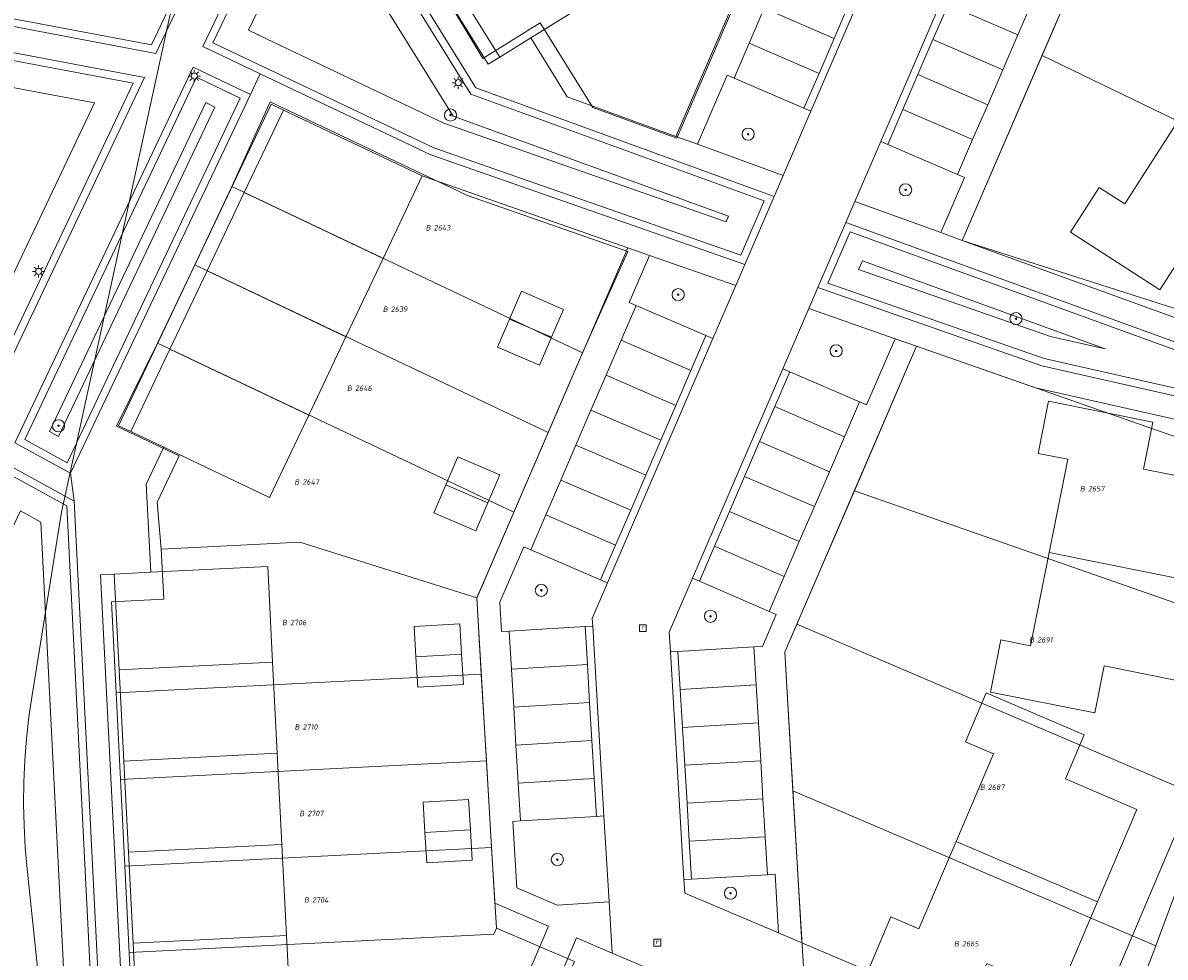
# Model space of a CAD drawing. Header units: metres. Extents: x 207466 to 209466, y 475780 to 477780.
# Tile 137 of 189: x 208452 to 208527, y 476848 to 476909. Entities that reach past the tile are written whole.
import ezdxf
from ezdxf.enums import TextEntityAlignment as Align

# ---------------------------------------------------------------- set-up
doc = ezdxf.new("R2010")
doc.units = ezdxf.units.M
doc.layers.get('0').update_dxf_attribs({"color": 253, "linetype": 'CONTINUOUS'})
for name, color, linetype, lineweight, true_color in [('B-RO-OG-BEBOUWING-GV', 7, 'CONTINUOUS', 0, 0xa50000), ('N-RO-GR-BEPLANTING_CULTUUR_VASTE PLANTENVAK-GV', 7, 'CONTINUOUS', 0, 0x6d8a47), ('N-RO-GR-BOOM-S', 7, 'CONTINUOUS', 0, 0x6d8a47), ('N-RO-GR-GRAS-GV', 7, 'CONTINUOUS', 0, 0x6d8a47), ('N-RO-OG-BEBOUWING-GV', 7, 'CONTINUOUS', 0, 0xa50000), ('N-RO-OG-BEBOUWING_LOODS-GV', 7, 'CONTINUOUS', 0, 0xa50000)]:
    doc.layers.add(name, color=color, linetype=linetype, lineweight=lineweight, true_color=true_color)
for name, color, linetype, lineweight in [('B-RO-RI-GWA_RIOOLPUT-S', 253, 'CONTINUOUS', 0), ('B-RO-VH-ONVERHARD-GV', 253, 'CONTINUOUS', 0), ('B-WE-KG-GRENS_PERCEEL-GV', 150, 'CONTINUOUS', 18), ('B-WE-KG-GRENS_PERCEEL-S', 150, 'CONTINUOUS', 25), ('N-RO-KL-ET_LS_OV_LICHTMAST-S', 253, 'CONTINUOUS', 0), ('N-RO-OG-TERREIN_CULTUURSCHEIDING-GV', 253, 'CONTINUOUS', 0), ('N-RO-OG-TERREIN_ERF-GV', 253, 'CONTINUOUS', 0), ('N-RO-VH-VERHARDING_STRAATBAKSTEEN-GV', 253, 'CONTINUOUS', 0)]:
    doc.layers.add(name, color=color, linetype=linetype, lineweight=lineweight)
doc.styles.add('NLCS-ISO', font='NLCS-ISO.ttf')

# ---------------------------------------------------------------- blocks, each defined once
blk = doc.blocks.new('SKL-ET_OV_LICHTMAST-SO1')
at = {"color": 0, "linetype": 'ByBlock', "lineweight": -2}
blk.add_circle((0, 0), 1, dxfattribs=at)
for points in [[(-1.25, 0), (-2, 0)], [(-1.4142, 1.4142), (-0.8839, 0.8839)], [(0, 2), (0, 1.25)], [(0.8839, 0.8839), (1.4142, 1.4142)], [(2, 0), (1.25, 0)], [(-1.4142, -1.4142), (-0.8839, -0.8839)], [(0, -1.25), (0, -2)], [(0.8839, -0.8839), (1.4142, -1.4142)]]:
    blk.add_open_spline(points, degree=1, dxfattribs=at)
blk = doc.blocks.new('SRI-PUT_INSPECTIEPUT_RIOOLPUT-SO1')
at = {"color": 0, "linetype": 'ByBlock', "lineweight": -2, "flags": 128}
blk.add_lwpolyline([(-1.125, -1.125), (1.125, -1.125), (1.125, 1.125), (-1.125, 1.125), (-1.125, -1.125)], dxfattribs=at)
at = {"color": 0, "linetype": 'ByBlock', "lineweight": -2, "insert": (0, 0.2828), "char_height": 1.5, "attachment_point": 5, "line_spacing_factor": 0.8, "style": 'NLCS-ISO'}
blk.add_mtext('{\\C0;r}', dxfattribs=at)
blk = doc.blocks.new('SGR-BOOM_01-SO1')
at = {"linetype": 'Continuous'}
h = blk.add_hatch(color=0, dxfattribs=at)
edge = h.paths.add_edge_path()
edge.add_arc((0, 0), 0.25, 0, 360)
at = {"color": 0, "linetype": 'ByBlock', "lineweight": -2}
for radius in [2, 0.25]:
    blk.add_circle((0, 0), radius, dxfattribs=at)
blk = doc.blocks.new('SKG-PERCEELNUMMER-SO')
at = {"style": 'NLCS-ISO', "oblique": 10, "flags": 1}
blk.add_attdef('GEMEENTECODE', text='', height=1.8, dxfattribs=at).set_placement((0, 2.55), align=Align.MIDDLE_CENTER)
at = {"style": 'NLCS-ISO', "oblique": 10}
blk.add_attdef('SECTIE', text='', height=1.8, dxfattribs=at).set_placement((-0.5, 0), align=Align.MIDDLE_RIGHT)
blk.add_attdef('PERCEELNUMMER', text='', height=1.8, dxfattribs=at).set_placement((0.5, 0), align=Align.MIDDLE_LEFT)

msp = doc.modelspace()

# ---------------------------------------------------------------- linework, layer by layer
at = {"layer": 'B-RO-OG-BEBOUWING-GV', "flags": 128}
for points in [[(208488.566, 476917.429), (208479.982, 476912.106), (208483.303, 476906.752), (208485.342, 476908.017), (208491.886, 476912.075), (208488.566, 476917.429)], [(208478.202, 476898.944), (208469.077, 476903.274), (208466.504, 476897.853), (208475.629, 476893.523), (208478.202, 476898.944)], [(208475.629, 476893.523), (208466.504, 476897.853), (208464.061, 476892.703), (208473.186, 476888.374), (208475.629, 476893.523)], [(208473.186, 476888.374), (208464.061, 476892.703), (208461.617, 476887.554), (208470.742, 476883.224), (208473.186, 476888.374)], [(208470.742, 476883.224), (208461.617, 476887.554), (208459.045, 476882.133), (208461.214, 476881.104), (208468.17, 476877.803), (208470.742, 476883.224)]]:
    msp.add_lwpolyline(points, dxfattribs=at)
at = {"layer": 'B-RO-VH-ONVERHARD-GV', "flags": 128}
for points in [[(208476.82, 476917.205), (208473.658, 476922.304), (208470.338, 476927.658), (208472.378, 476928.923), (208478.922, 476932.981), (208482.242, 476927.627), (208485.404, 476922.528), (208488.566, 476917.429), (208491.886, 476912.075), (208485.342, 476908.017), (208483.303, 476906.752), (208479.982, 476912.106), (208476.82, 476917.205)], [(208470.742, 476883.224), (208468.17, 476877.803), (208461.214, 476881.104), (208459.045, 476882.133), (208461.617, 476887.554), (208464.061, 476892.703), (208466.504, 476897.853), (208469.077, 476903.274), (208478.202, 476898.944), (208475.629, 476893.523), (208473.186, 476888.374), (208470.742, 476883.224)]]:
    msp.add_lwpolyline(points, dxfattribs=at)
at = {"layer": 'B-WE-KG-GRENS_PERCEEL-GV'}
for points in [[(208449.799, 476842.469), (208453.32, 476842.93), (208452.231, 476853.375), (208452.106, 476854.804), (208452.028, 476856.236), (208451.997, 476857.67), (208452.014, 476859.104), (208452.078, 476860.537), (208452.189, 476861.966), (208452.347, 476863.392), (208452.552, 476864.811), (208454.491, 476876.834), (208467.402, 476935.972), (208474.187, 476973.26), (208473.532, 476973.447), (208470.284, 476971.641), (208452.993, 476979.294), (208451.511, 476953.244)], [(208451.511, 476953.244), (208452.993, 476979.294), (208470.284, 476971.641), (208473.532, 476973.447), (208474.187, 476973.26), (208467.402, 476935.972), (208454.491, 476876.834), (208452.552, 476864.811), (208452.347, 476863.392), (208452.189, 476861.966), (208452.078, 476860.537), (208452.014, 476859.104), (208451.997, 476857.67), (208452.028, 476856.236), (208452.106, 476854.804), (208452.231, 476853.375), (208453.32, 476842.93), (208449.799, 476842.469)], [(208503.276, 476920.735), (208494.946, 476901.43), (208489.43, 476903.433), (208485.968, 476909.014), (208482.189, 476906.663), (208479.058, 476911.903)], [(208459.231, 476842.191), (208458.943, 476847.883), (208458.654, 476853.576), (208458.365, 476859.269), (208458.076, 476864.961), (208457.772, 476870.954), (208461.206, 476871.128), (208461.037, 476874.415), (208460.78, 476877.505), (208462.216, 476880.532), (208458.096, 476882.487), (208460.802, 476887.955), (208463.246, 476893.105), (208465.69, 476898.254), (208468.215, 476903.808), (208481.175, 476897.659), (208491.727, 476893.97), (208488.745, 476887.312), (208486.485, 476882.075), (208484.226, 476876.838), (208481.792, 476871.198), (208482.091, 476866.18), (208482.431, 476860.49), (208482.77, 476854.799), (208483.088, 476849.484), (208488.222, 476847.292)]]:
    msp.add_lwpolyline(points, dxfattribs=at)
for points in [[(208494.946, 476901.43), (208503.276, 476920.735), (208497.394, 476923.272), (208479.058, 476911.903), (208482.189, 476906.663), (208485.968, 476909.014), (208489.43, 476903.433)], [(208513.724, 476894.704), (208518.97, 476906.864), (208522.974, 476916.146), (208547.483, 476905.572), (208542.694, 476895.398), (208539.914, 476886.325)], [(208547.483, 476905.572), (208522.974, 476916.146), (208518.97, 476906.864), (208542.694, 476895.398)], [(208513.724, 476894.704), (208539.914, 476886.325), (208542.694, 476895.398), (208518.97, 476906.864)], [(208488.745, 476887.312), (208491.727, 476893.97), (208481.175, 476897.659), (208468.215, 476903.808), (208465.69, 476898.254)], [(208486.485, 476882.075), (208488.745, 476887.312), (208465.69, 476898.254), (208463.246, 476893.105)], [(208484.226, 476876.838), (208486.485, 476882.075), (208463.246, 476893.105), (208460.802, 476887.955)], [(208481.792, 476871.198), (208484.226, 476876.838), (208460.802, 476887.955), (208458.096, 476882.487), (208462.216, 476880.532), (208460.78, 476877.505), (208461.037, 476874.415), (208470.159, 476874.877)], [(208502.584, 476858.525), (208502.042, 476867.627), (208502.839, 476869.474), (208506.624, 476878.248), (208510.722, 476887.746), (208537.214, 476878.489), (208533.322, 476869.817), (208533.097, 476868.997), (208530.191, 476858.395), (208529.999, 476857.879), (208526.63, 476848.803), (208526.452, 476848.335), (208523.99, 476841.889), (208519.968, 476839.828), (208503.274, 476846.955), (208502.955, 476852.312)], [(208506.624, 476878.248), (208533.097, 476868.997), (208533.322, 476869.817), (208537.214, 476878.489), (208510.722, 476887.746)], [(208502.839, 476869.474), (208529.999, 476857.879), (208530.191, 476858.395), (208533.097, 476868.997), (208506.624, 476878.248)], [(208461.037, 476874.415), (208461.206, 476871.128), (208457.772, 476870.954), (208458.076, 476864.961), (208482.091, 476866.18), (208481.792, 476871.198), (208470.159, 476874.877)], [(208502.839, 476869.474), (208502.042, 476867.627), (208502.584, 476858.525), (208526.452, 476848.335), (208526.63, 476848.803), (208529.999, 476857.879)], [(208458.365, 476859.269), (208482.431, 476860.49), (208482.091, 476866.18), (208458.076, 476864.961)], [(208458.654, 476853.576), (208482.77, 476854.799), (208482.431, 476860.49), (208458.365, 476859.269)], [(208526.452, 476848.335), (208502.584, 476858.525), (208502.955, 476852.312), (208503.274, 476846.955), (208519.968, 476839.828), (208523.99, 476841.889)], [(208458.943, 476847.883), (208482.924, 476849.1), (208483.088, 476849.484), (208482.77, 476854.799), (208458.654, 476853.576)], [(208483.088, 476849.484), (208482.924, 476849.1), (208458.943, 476847.883), (208459.231, 476842.191), (208477.907, 476843.138), (208485.149, 476840.06), (208488.222, 476847.292)]]:
    msp.add_lwpolyline(points, close=True, dxfattribs=at)
at = {"layer": 'N-RO-GR-BEPLANTING_CULTUUR_VASTE PLANTENVAK-GV', "flags": 128}
for points in [[(208503.772, 476903.192), (208503.313, 476903.39), (208498.722, 476905.371), (208498.263, 476905.569), (208496.305, 476901.03), (208501.954, 476898.978), (208503.772, 476903.192)], [(208513.413, 476899.033), (208508.822, 476901.013), (208508.363, 476901.211), (208506.662, 476897.269), (208512.312, 476895.217), (208513.872, 476898.835), (208513.413, 476899.033)], [(208492.276, 476890.43), (208496.867, 476888.45), (208497.326, 476888.252), (208498.83, 476891.736), (208493.151, 476893.72), (208491.817, 476890.628), (208492.276, 476890.43)], [(208501.917, 476886.271), (208502.377, 476886.073), (208506.968, 476884.092), (208507.427, 476883.894), (208509.302, 476888.242), (208503.624, 476890.227), (208501.917, 476886.271)], [(208490.394, 476872.183), (208489.935, 476872.381), (208485.344, 476874.362), (208484.885, 476874.56), (208483.314, 476870.917), (208483.429, 476868.988), (208483.928, 476869.017), (208488.919, 476869.315), (208489.418, 476869.344), (208489.388, 476869.85), (208490.394, 476872.183)], [(208501.026, 476870.319), (208496.435, 476872.3), (208495.976, 476872.498), (208494.45, 476868.96), (208494.527, 476867.655), (208495.026, 476867.685), (208500.018, 476867.982), (208500.577, 476868.016), (208501.485, 476870.121), (208501.026, 476870.319)], [(208490.161, 476856.867), (208489.662, 476856.837), (208484.671, 476856.54), (208484.172, 476856.51), (208484.432, 476852.142), (208487.087, 476851.014), (208490.498, 476851.217), (208490.161, 476856.867)], [(208500.909, 476853.009), (208495.918, 476852.712), (208495.419, 476852.682), (208495.472, 476851.797), (208501.639, 476849.177), (208501.409, 476853.039), (208500.909, 476853.009)]]:
    msp.add_lwpolyline(points, dxfattribs=at)
at = {"layer": 'N-RO-GR-GRAS-GV', "flags": 128}
for points in [[(208453.481, 476936.075), (208453.41, 476926.769), (208450.142, 476909.499), (208460.401, 476907.558), (208462.538, 476912.062), (208458.924, 476936.034), (208453.481, 476936.075)], [(208467.766, 476906.11), (208478.962, 476900.797), (208499.151, 476893.742), (208500.69, 476897.31), (208481.402, 476904.314), (208471.325, 476920.563), (208465.446, 476916.918), (208466.261, 476911.512), (208464.446, 476907.685), (208467.766, 476906.11)], [(208468.516, 476907.691), (208466.777, 476908.516), (208468.071, 476911.244), (208467.349, 476916.038), (208470.76, 476918.154), (208480.235, 476902.876), (208498.348, 476896.298), (208498.189, 476895.932), (208479.628, 476902.418), (208468.516, 476907.691)], [(208468.516, 476907.691), (208479.628, 476902.418), (208498.189, 476895.932), (208498.348, 476896.298), (208480.235, 476902.876), (208470.76, 476918.154), (208467.349, 476916.038), (208468.071, 476911.244), (208466.777, 476908.516), (208468.516, 476907.691)], [(208441.306, 476867.317), (208459.204, 476905.036), (208449.64, 476906.846), (208447.208, 476893.992), (208440.726, 476876.977), (208426.033, 476869.026), (208431.092, 476857.487), (208438.139, 476857.024), (208442.1, 476861.249), (208441.306, 476867.317)], [(208466.242, 476904.065), (208463.374, 476905.426), (208452.071, 476881.606), (208454.863, 476880.084), (208466.242, 476904.065)], [(208439.503, 476867.601), (208440.257, 476861.842), (208437.428, 476858.824), (208432.268, 476859.163), (208428.282, 476868.253), (208442.13, 476875.747), (208448.898, 476893.514), (208451.034, 476904.801), (208456.651, 476903.738), (208439.503, 476867.601)], [(208439.503, 476867.601), (208456.651, 476903.738), (208451.034, 476904.801), (208448.898, 476893.514), (208442.13, 476875.747), (208428.282, 476868.253), (208432.268, 476859.163), (208437.428, 476858.824), (208440.257, 476861.842), (208439.503, 476867.601)], [(208464.577, 476903.472), (208463.967, 476903.761), (208453.707, 476882.138), (208454.3, 476881.814), (208464.577, 476903.472)], [(208464.577, 476903.472), (208454.3, 476881.814), (208453.707, 476882.138), (208463.967, 476903.761), (208464.577, 476903.472)], [(208506.339, 476895.258), (208504.891, 476891.902), (208519.099, 476886.937), (208536.439, 476883.025), (208536.748, 476884.216), (208506.339, 476895.258)], [(208507.156, 476893.366), (208523.127, 476887.566), (208519.513, 476888.382), (208506.907, 476892.787), (208507.156, 476893.366)], [(208507.156, 476893.366), (208506.907, 476892.787), (208519.513, 476888.382), (208523.127, 476887.566), (208507.156, 476893.366)], [(208456.598, 476842.376), (208454.829, 476877.251), (208451.005, 476879.36), (208445.013, 476866.732), (208448.342, 476841.296), (208456.598, 476842.376)], [(208454.768, 476843.902), (208453.13, 476876.189), (208451.789, 476876.929), (208446.815, 476866.448), (208449.85, 476843.258), (208454.768, 476843.902)], [(208454.768, 476843.902), (208449.85, 476843.258), (208446.815, 476866.448), (208451.789, 476876.929), (208453.13, 476876.189), (208454.768, 476843.902)]]:
    msp.add_lwpolyline(points, dxfattribs=at)
at = {"layer": 'N-RO-OG-BEBOUWING-GV', "flags": 128}
for points in [[(208487.499, 476890.171), (208484.744, 476891.36), (208483.952, 476889.523), (208486.707, 476888.335), (208487.499, 476890.171)], [(208486.707, 476888.335), (208483.952, 476889.523), (208483.16, 476887.687), (208485.914, 476886.499), (208486.707, 476888.335)], [(208483.309, 476879.283), (208480.554, 476880.472), (208479.762, 476878.635), (208482.517, 476877.447), (208483.309, 476879.283)], [(208482.517, 476877.447), (208479.762, 476878.635), (208478.97, 476876.799), (208481.725, 476875.61), (208482.517, 476877.447)]]:
    msp.add_lwpolyline(points, dxfattribs=at)
at = {"layer": 'N-RO-OG-BEBOUWING_LOODS-GV', "flags": 128}
for points in [[(208536.282, 476896.883), (208527.795, 476902.358), (208524.407, 476897.106), (208522.725, 476898.191), (208520.828, 476895.25), (208526.71, 476891.455), (208528.417, 476894.103), (208532.704, 476891.337), (208536.282, 476896.883)], [(208519.439, 476874.184), (208529.343, 476872.204), (208530.637, 476878.676), (208525.636, 476879.676), (208526.253, 476882.765), (208519.389, 476884.137), (208518.703, 476880.705), (208520.664, 476880.313), (208519.439, 476874.184)], [(208529.343, 476872.204), (208519.439, 476874.184), (208518.214, 476868.055), (208516.253, 476868.447), (208515.567, 476865.015), (208522.431, 476863.643), (208523.048, 476866.732), (208528.049, 476865.732), (208529.343, 476872.204)], [(208460.357, 476872.886), (208457.96, 476872.764), (208458.279, 476866.472), (208468.366, 476866.984), (208468.047, 476873.276), (208460.357, 476872.886)], [(208480.673, 476869.498), (208477.679, 476869.32), (208477.798, 476867.323), (208480.792, 476867.502), (208480.673, 476869.498)], [(208480.792, 476867.502), (208477.798, 476867.323), (208477.916, 476865.327), (208480.911, 476865.505), (208480.792, 476867.502)], [(208468.366, 476866.984), (208458.279, 476866.472), (208458.583, 476860.48), (208468.67, 476860.992), (208468.366, 476866.984)], [(208513.322, 476855.199), (208522.611, 476851.233), (208525.202, 476857.303), (208520.499, 476859.311), (208521.736, 476862.208), (208515.298, 476864.956), (208513.924, 476861.737), (208515.776, 476860.947), (208513.322, 476855.199)], [(208468.67, 476860.992), (208458.583, 476860.48), (208458.887, 476854.488), (208468.974, 476854.999), (208468.67, 476860.992)], [(208481.258, 476857.949), (208478.263, 476857.77), (208478.382, 476855.774), (208481.377, 476855.952), (208481.258, 476857.949)], [(208481.377, 476855.952), (208478.382, 476855.774), (208478.501, 476853.777), (208481.496, 476853.956), (208481.377, 476855.952)], [(208522.611, 476851.233), (208513.322, 476855.199), (208510.868, 476849.451), (208509.028, 476850.236), (208507.654, 476847.017), (208514.092, 476844.269), (208515.329, 476847.166), (208520.019, 476845.163), (208522.611, 476851.233)], [(208468.974, 476854.999), (208458.887, 476854.488), (208459.191, 476848.496), (208469.278, 476849.007), (208468.974, 476854.999)], [(208469.278, 476849.007), (208459.191, 476848.496), (208459.495, 476842.503), (208469.582, 476843.015), (208469.278, 476849.007)]]:
    msp.add_lwpolyline(points, dxfattribs=at)
at = {"layer": 'N-RO-OG-TERREIN_CULTUURSCHEIDING-GV', "flags": 128}
for points in [[(208452.885, 476936.58), (208452.811, 476926.827), (208451.788, 476921.424), (208451.817, 476921.419), (208451.818, 476921.405), (208450.654, 476915.309), (208449.476, 476909.116), (208460.687, 476906.995), (208463.055, 476911.985), (208459.355, 476936.531), (208452.885, 476936.58)], [(208453.481, 476936.075), (208458.924, 476936.034), (208462.538, 476912.062), (208460.401, 476907.558), (208450.142, 476909.499), (208453.41, 476926.769), (208453.481, 476936.075)], [(208481.736, 476904.724), (208471.487, 476921.252), (208464.903, 476917.169), (208465.744, 476911.588), (208463.78, 476907.448), (208467.551, 476905.658), (208478.772, 476900.333), (208499.425, 476893.116), (208501.359, 476897.599), (208481.736, 476904.724)], [(208467.766, 476906.11), (208464.446, 476907.685), (208466.261, 476911.512), (208465.446, 476916.918), (208471.325, 476920.563), (208481.402, 476904.314), (208500.69, 476897.31), (208499.151, 476893.742), (208478.962, 476900.797), (208467.766, 476906.11)], [(208425.353, 476869.331), (208430.756, 476857.008), (208436.33, 476856.642), (208438.342, 476856.509), (208442.626, 476861.079), (208441.82, 476867.235), (208459.934, 476905.407), (208449.159, 476907.446), (208449.045, 476906.849), (208446.672, 476894.228), (208443.826, 476886.808), (208441.122, 476879.668), (208440.235, 476877.358), (208431.77, 476872.797), (208425.353, 476869.331)], [(208441.306, 476867.317), (208442.1, 476861.249), (208438.139, 476857.024), (208431.092, 476857.487), (208426.033, 476869.026), (208440.726, 476876.977), (208447.208, 476893.992), (208449.64, 476906.846), (208459.204, 476905.036), (208441.306, 476867.317)], [(208466.908, 476904.303), (208463.137, 476906.092), (208451.416, 476881.393), (208455.088, 476879.392), (208466.908, 476904.303)], [(208466.242, 476904.065), (208454.863, 476880.084), (208452.071, 476881.606), (208463.374, 476905.426), (208466.242, 476904.065)], [(208506.067, 476895.889), (208504.22, 476891.607), (208518.961, 476886.456), (208536.801, 476882.431), (208537.347, 476884.53), (208506.067, 476895.889)], [(208506.339, 476895.258), (208536.748, 476884.216), (208536.439, 476883.025), (208519.099, 476886.937), (208504.891, 476891.902), (208506.339, 476895.258)], [(208455.314, 476877.554), (208450.781, 476880.054), (208444.498, 476866.813), (208447.911, 476840.735), (208457.12, 476841.941), (208455.314, 476877.554)], [(208456.598, 476842.376), (208448.342, 476841.296), (208445.013, 476866.732), (208451.005, 476879.36), (208454.829, 476877.251), (208456.598, 476842.376)]]:
    msp.add_lwpolyline(points, dxfattribs=at)
at = {"layer": 'N-RO-OG-TERREIN_ERF-GV', "flags": 128}
for points in [[(208507.21, 476957.034), (208493.78, 476962.828), (208491.285, 476957.044), (208488.908, 476951.534), (208486.531, 476946.025), (208484.036, 476940.24), (208476.966, 476943.291), (208471.428, 476930.454), (208472.378, 476928.923), (208478.922, 476932.981), (208482.242, 476927.627), (208485.404, 476922.528), (208488.566, 476917.429), (208491.886, 476912.075), (208485.342, 476908.017), (208487.748, 476904.137), (208494.892, 476901.543), (208506.194, 476927.741), (208496.396, 476931.968), (208507.21, 476957.034)], [(208473.658, 476922.304), (208470.338, 476927.658), (208469.573, 476927.184), (208482.536, 476906.28), (208483.303, 476906.752), (208479.982, 476912.106), (208476.82, 476917.205), (208473.658, 476922.304)], [(208532.039, 476912.235), (208522.974, 476916.146), (208513.724, 476894.704), (208537.726, 476885.989), (208540.233, 476895.628), (208545.39, 476903.622), (208532.039, 476912.235)], [(208531.183, 476907.61), (208529.502, 476908.694), (208531.4, 476911.636), (208537.282, 476907.841), (208535.574, 476905.194), (208539.86, 476902.429), (208536.282, 476896.883), (208532.704, 476891.337), (208528.417, 476894.103), (208526.71, 476891.455), (208520.828, 476895.25), (208522.725, 476898.191), (208524.407, 476897.106), (208527.795, 476902.358), (208531.183, 476907.61)], [(208461.617, 476887.554), (208464.061, 476892.703), (208466.504, 476897.853), (208469.077, 476903.274), (208468.264, 476903.66), (208458.232, 476882.519), (208459.045, 476882.133), (208461.617, 476887.554)], [(208481.795, 476871.184), (208491.731, 476894.216), (208478.202, 476898.944), (208475.629, 476893.523), (208473.186, 476888.374), (208470.742, 476883.224), (208468.17, 476877.803), (208461.214, 476881.104), (208460.063, 476878.679), (208460.357, 476872.886), (208468.047, 476873.276), (208468.366, 476866.984), (208468.67, 476860.992), (208468.974, 476854.999), (208469.278, 476849.007), (208469.582, 476843.015), (208469.901, 476836.723), (208464.858, 476836.467), (208464.999, 476833.671), (208477.467, 476828.373), (208486.501, 476849.633), (208482.99, 476851.125), (208481.795, 476871.184)], [(208483.16, 476887.687), (208483.952, 476889.523), (208484.744, 476891.36), (208487.499, 476890.171), (208486.707, 476888.335), (208485.914, 476886.499), (208483.16, 476887.687)], [(208533.146, 476868.375), (208536.423, 476880.978), (208518.547, 476885.012), (208510.722, 476887.746), (208502.042, 476867.627), (208503.18, 476848.521), (208518.656, 476841.945), (208522.783, 476843.989), (208533.146, 476868.375)], [(208519.439, 476874.184), (208520.664, 476880.313), (208518.703, 476880.705), (208519.389, 476884.137), (208526.253, 476882.765), (208525.636, 476879.676), (208530.637, 476878.676), (208529.343, 476872.204), (208528.049, 476865.732), (208523.048, 476866.732), (208522.431, 476863.643), (208515.567, 476865.015), (208516.253, 476868.447), (208518.214, 476868.055), (208519.439, 476874.184)], [(208478.97, 476876.799), (208479.762, 476878.635), (208480.554, 476880.472), (208483.309, 476879.283), (208482.517, 476877.447), (208481.725, 476875.61), (208478.97, 476876.799)], [(208457.96, 476872.764), (208457.061, 476872.719), (208458.915, 476836.164), (208459.814, 476836.211), (208459.495, 476842.503), (208459.191, 476848.496), (208458.887, 476854.488), (208458.583, 476860.48), (208458.279, 476866.472), (208457.96, 476872.764)], [(208477.798, 476867.323), (208477.679, 476869.32), (208480.673, 476869.498), (208480.792, 476867.502), (208480.911, 476865.505), (208477.916, 476865.327), (208477.798, 476867.323)], [(208513.322, 476855.199), (208515.776, 476860.947), (208513.924, 476861.737), (208515.298, 476864.956), (208521.736, 476862.208), (208520.499, 476859.311), (208525.202, 476857.303), (208522.611, 476851.233), (208520.019, 476845.163), (208515.329, 476847.166), (208514.092, 476844.269), (208507.654, 476847.017), (208509.028, 476850.236), (208510.868, 476849.451), (208513.322, 476855.199)], [(208481.258, 476857.949), (208481.377, 476855.952), (208481.496, 476853.956), (208478.501, 476853.777), (208478.382, 476855.774), (208478.263, 476857.77), (208481.258, 476857.949)], [(208516.504, 476836.884), (208490.698, 476847.85), (208488.342, 476848.851), (208483.257, 476836.886), (208489.056, 476834.422), (208494.578, 476832.076), (208500.1, 476829.729), (208505.622, 476827.383), (208511.42, 476824.919), (208516.504, 476836.884)]]:
    msp.add_lwpolyline(points, dxfattribs=at)
at = {"layer": 'N-RO-VH-VERHARDING_STRAATBAKSTEEN-GV', "flags": 128}
for points in [[(208485.342, 476908.017), (208483.303, 476906.752), (208482.536, 476906.28), (208469.573, 476927.184), (208470.338, 476927.658), (208472.378, 476928.923), (208471.428, 476930.454), (208476.966, 476943.291), (208474.762, 476944.241), (208473.936, 476944.598), (208483.68, 476967.185), (208482.315, 476967.774), (208475.054, 476950.944), (208474.46, 476949.566), (208466.037, 476930.041), (208470.696, 476922.527), (208471.487, 476921.252), (208481.736, 476904.724), (208501.359, 476897.599), (208501.954, 476898.978), (208496.305, 476901.03), (208494.892, 476901.543), (208487.748, 476904.137), (208485.342, 476908.017)], [(208561.83, 476934.936), (208560.14, 476935.412), (208558.631, 476935.837), (208557.66, 476931.73), (208554.268, 476917.385), (208553.974, 476916.93), (208553.15, 476915.652), (208549.852, 476910.54), (208545.39, 476903.622), (208540.233, 476895.628), (208537.726, 476885.989), (208537.347, 476884.53), (208536.801, 476882.431), (208536.423, 476880.978), (208533.146, 476868.375), (208522.783, 476843.989), (208518.656, 476841.945), (208516.504, 476836.884), (208521.522, 476834.949), (208522.68, 476834.503), (208536.913, 476867.998), (208547.56, 476903.454), (208557.152, 476918.323), (208561.83, 476934.936)], [(208506.788, 476929.118), (208506.194, 476927.741), (208494.892, 476901.543), (208496.305, 476901.03), (208498.263, 476905.569), (208498.722, 476905.371), (208499.712, 476907.666), (208500.702, 476909.962), (208501.693, 476912.257), (208502.683, 476914.553), (208503.673, 476916.848), (208504.664, 476919.144), (208505.654, 476921.439), (208506.644, 476923.735), (208506.185, 476923.933), (208507.571, 476927.146), (208512.622, 476924.968), (208513.216, 476926.345), (208506.788, 476929.118)], [(208511.694, 476921.556), (208503.772, 476903.192), (208501.954, 476898.978), (208501.359, 476897.599), (208499.425, 476893.116), (208498.83, 476891.736), (208497.326, 476888.252), (208490.394, 476872.183), (208489.388, 476869.85), (208489.418, 476869.344), (208490.161, 476856.867), (208490.498, 476851.217), (208490.698, 476847.85), (208516.504, 476836.884)], [(208511.694, 476921.556), (208511.235, 476921.754), (208510.245, 476919.459), (208509.255, 476917.163), (208508.264, 476914.868), (208507.274, 476912.572), (208506.284, 476910.277), (208505.293, 476907.981), (208504.303, 476905.686), (208503.313, 476903.39), (208503.772, 476903.192), (208511.694, 476921.556)], [(208518.656, 476841.945), (208503.18, 476848.521), (208501.639, 476849.177), (208495.472, 476851.797), (208495.419, 476852.682), (208494.527, 476867.655), (208494.45, 476868.96), (208495.976, 476872.498), (208501.917, 476886.271), (208503.624, 476890.227), (208504.22, 476891.607), (208506.067, 476895.889), (208506.662, 476897.269), (208508.363, 476901.211), (208515.295, 476917.28)], [(208509.812, 476903.309), (208510.803, 476905.604), (208511.793, 476907.9), (208512.783, 476910.195), (208513.773, 476912.491), (208514.764, 476914.786), (208515.754, 476917.082), (208515.295, 476917.28), (208508.363, 476901.211), (208508.822, 476901.013), (208509.812, 476903.309)], [(208522.974, 476916.146), (208521.596, 476916.74), (208520.804, 476914.903), (208520.345, 476915.101), (208519.355, 476912.806), (208518.364, 476910.51), (208517.374, 476908.215), (208516.384, 476905.919), (208515.394, 476903.624), (208514.403, 476901.328), (208513.413, 476899.033), (208513.872, 476898.835), (208512.312, 476895.217), (208513.724, 476894.704), (208522.974, 476916.146)], [(208506.284, 476910.277), (208501.693, 476912.257), (208500.702, 476909.962), (208505.293, 476907.981), (208506.284, 476910.277)], [(208518.364, 476910.51), (208513.773, 476912.491), (208512.783, 476910.195), (208517.374, 476908.215), (208518.364, 476910.51)], [(208463.055, 476911.985), (208460.687, 476906.995), (208449.476, 476909.116)], [(208450.781, 476880.054), (208455.314, 476877.554), (208455.088, 476879.392), (208451.416, 476881.393), (208463.137, 476906.092), (208466.908, 476904.303), (208467.551, 476905.658), (208463.78, 476907.448), (208465.744, 476911.588)], [(208505.293, 476907.981), (208500.702, 476909.962), (208499.712, 476907.666), (208504.303, 476905.686), (208505.293, 476907.981)], [(208517.374, 476908.215), (208512.783, 476910.195), (208511.793, 476907.9), (208516.384, 476905.919), (208517.374, 476908.215)], [(208504.303, 476905.686), (208499.712, 476907.666), (208498.722, 476905.371), (208503.313, 476903.39), (208504.303, 476905.686)], [(208511.793, 476907.9), (208510.803, 476905.604), (208515.394, 476903.624), (208516.384, 476905.919), (208511.793, 476907.9)], [(208449.159, 476907.446), (208459.934, 476905.407), (208441.82, 476867.235)], [(208467.551, 476905.658), (208466.908, 476904.303), (208455.088, 476879.392), (208455.314, 476877.554), (208457.12, 476841.941)], [(208458.915, 476836.164), (208457.061, 476872.719), (208457.96, 476872.764), (208460.357, 476872.886), (208460.063, 476878.679), (208461.214, 476881.104), (208459.045, 476882.133), (208458.232, 476882.519), (208468.264, 476903.66), (208469.077, 476903.274), (208478.202, 476898.944), (208491.731, 476894.216), (208493.151, 476893.72), (208498.83, 476891.736), (208499.425, 476893.116), (208478.772, 476900.333), (208467.551, 476905.658)], [(208515.394, 476903.624), (208510.803, 476905.604), (208509.812, 476903.309), (208514.403, 476901.328), (208515.394, 476903.624)], [(208514.403, 476901.328), (208509.812, 476903.309), (208508.822, 476901.013), (208513.413, 476899.033), (208514.403, 476901.328)], [(208513.724, 476894.704), (208512.312, 476895.217), (208506.662, 476897.269), (208506.067, 476895.889), (208537.347, 476884.53), (208537.726, 476885.989), (208513.724, 476894.704)], [(208490.498, 476851.217), (208487.087, 476851.014), (208484.432, 476852.142), (208484.172, 476856.51), (208484.671, 476856.54), (208484.522, 476859.035), (208484.374, 476861.531), (208484.225, 476864.026), (208484.076, 476866.522), (208483.928, 476869.017), (208483.429, 476868.988), (208483.314, 476870.917), (208484.885, 476874.56), (208485.344, 476874.362), (208486.335, 476876.657), (208487.325, 476878.953), (208488.315, 476881.248), (208489.306, 476883.544), (208490.296, 476885.839), (208491.286, 476888.135), (208492.276, 476890.43), (208491.817, 476890.628), (208493.151, 476893.72), (208491.731, 476894.216), (208481.795, 476871.184), (208482.99, 476851.125), (208486.501, 476849.633), (208477.467, 476828.373)], [(208504.22, 476891.607), (208503.624, 476890.227), (208509.302, 476888.242), (208510.722, 476887.746), (208518.547, 476885.012), (208536.423, 476880.978), (208536.801, 476882.431), (208518.961, 476886.456), (208504.22, 476891.607)], [(208496.867, 476888.45), (208492.276, 476890.43), (208491.286, 476888.135), (208495.877, 476886.154), (208496.867, 476888.45)], [(208497.326, 476888.252), (208496.867, 476888.45), (208495.877, 476886.154), (208494.887, 476883.859), (208493.897, 476881.563), (208492.906, 476879.268), (208491.916, 476876.972), (208490.926, 476874.677), (208489.935, 476872.381), (208490.394, 476872.183), (208497.326, 476888.252)], [(208495.877, 476886.154), (208491.286, 476888.135), (208490.296, 476885.839), (208494.887, 476883.859), (208495.877, 476886.154)], [(208510.722, 476887.746), (208509.302, 476888.242), (208507.427, 476883.894), (208506.968, 476884.092), (208505.977, 476881.797), (208504.987, 476879.501), (208503.997, 476877.206), (208503.006, 476874.91), (208502.016, 476872.615), (208501.026, 476870.319), (208501.485, 476870.121), (208500.577, 476868.016), (208500.018, 476867.982), (208500.166, 476865.487), (208500.315, 476862.991), (208500.464, 476860.496), (208500.612, 476858), (208500.761, 476855.504), (208500.909, 476853.009), (208501.409, 476853.039), (208501.639, 476849.177), (208503.18, 476848.521), (208502.042, 476867.627), (208510.722, 476887.746)], [(208498.415, 476876.891), (208499.406, 476879.186), (208500.396, 476881.482), (208501.386, 476883.777), (208502.377, 476886.073), (208501.917, 476886.271), (208495.976, 476872.498), (208496.435, 476872.3), (208497.425, 476874.595), (208498.415, 476876.891)], [(208506.968, 476884.092), (208502.377, 476886.073), (208501.386, 476883.777), (208505.977, 476881.797), (208506.968, 476884.092)], [(208494.887, 476883.859), (208490.296, 476885.839), (208489.306, 476883.544), (208493.897, 476881.563), (208494.887, 476883.859)], [(208505.977, 476881.797), (208501.386, 476883.777), (208500.396, 476881.482), (208504.987, 476879.501), (208505.977, 476881.797)], [(208493.897, 476881.563), (208489.306, 476883.544), (208488.315, 476881.248), (208492.906, 476879.268), (208493.897, 476881.563)], [(208504.987, 476879.501), (208500.396, 476881.482), (208499.406, 476879.186), (208503.997, 476877.206), (208504.987, 476879.501)], [(208492.906, 476879.268), (208488.315, 476881.248), (208487.325, 476878.953), (208491.916, 476876.972), (208492.906, 476879.268)], [(208503.997, 476877.206), (208499.406, 476879.186), (208498.415, 476876.891), (208503.006, 476874.91), (208503.997, 476877.206)], [(208491.916, 476876.972), (208487.325, 476878.953), (208486.335, 476876.657), (208490.926, 476874.677), (208491.916, 476876.972)], [(208503.006, 476874.91), (208498.415, 476876.891), (208497.425, 476874.595), (208502.016, 476872.615), (208503.006, 476874.91)], [(208490.926, 476874.677), (208486.335, 476876.657), (208485.344, 476874.362), (208489.935, 476872.381), (208490.926, 476874.677)], [(208497.425, 476874.595), (208496.435, 476872.3), (208501.026, 476870.319), (208502.016, 476872.615), (208497.425, 476874.595)], [(208488.919, 476869.315), (208483.928, 476869.017), (208484.076, 476866.522), (208489.067, 476866.819), (208488.919, 476869.315)], [(208489.418, 476869.344), (208488.919, 476869.315), (208489.067, 476866.819), (208489.216, 476864.324), (208489.365, 476861.828), (208489.513, 476859.332), (208489.662, 476856.837), (208490.161, 476856.867), (208489.418, 476869.344)], [(208500.018, 476867.982), (208495.026, 476867.685), (208495.175, 476865.189), (208500.166, 476865.487), (208500.018, 476867.982)], [(208495.77, 476855.207), (208495.621, 476857.703), (208495.472, 476860.198), (208495.324, 476862.694), (208495.175, 476865.189), (208495.026, 476867.685), (208494.527, 476867.655), (208495.419, 476852.682), (208495.918, 476852.712), (208495.77, 476855.207)], [(208489.067, 476866.819), (208484.076, 476866.522), (208484.225, 476864.026), (208489.216, 476864.324), (208489.067, 476866.819)], [(208500.166, 476865.487), (208495.175, 476865.189), (208495.324, 476862.694), (208500.315, 476862.991), (208500.166, 476865.487)], [(208489.216, 476864.324), (208484.225, 476864.026), (208484.374, 476861.531), (208489.365, 476861.828), (208489.216, 476864.324)], [(208500.315, 476862.991), (208495.324, 476862.694), (208495.472, 476860.198), (208500.464, 476860.496), (208500.315, 476862.991)], [(208489.365, 476861.828), (208484.374, 476861.531), (208484.522, 476859.035), (208489.513, 476859.332), (208489.365, 476861.828)], [(208500.464, 476860.496), (208495.472, 476860.198), (208495.621, 476857.703), (208500.612, 476858), (208500.464, 476860.496)], [(208489.513, 476859.332), (208484.522, 476859.035), (208484.671, 476856.54), (208489.662, 476856.837), (208489.513, 476859.332)], [(208500.612, 476858), (208495.621, 476857.703), (208495.77, 476855.207), (208500.761, 476855.504), (208500.612, 476858)], [(208500.761, 476855.504), (208495.77, 476855.207), (208495.918, 476852.712), (208500.909, 476853.009), (208500.761, 476855.504)], [(208483.257, 476836.886), (208488.342, 476848.851), (208490.698, 476847.85), (208490.498, 476851.217)]]:
    msp.add_lwpolyline(points, dxfattribs=at)

# ---------------------------------------------------------------- block references
at = {"layer": 'B-RO-RI-GWA_RIOOLPUT-S', "xscale": 0.2, "yscale": 0.2, "zscale": 0.2}
for p in [(208492.719, 476869.217), (208493.671, 476848.545)]:
    msp.add_blockref('SRI-PUT_INSPECTIEPUT_RIOOLPUT-SO1', p, dxfattribs=at)
at = {"layer": 'B-WE-KG-GRENS_PERCEEL-S', "xscale": 0.2, "yscale": 0.2, "zscale": 0.2}
for p, values in [((208478.865, 476895.534), {'PERCEELNUMMER': '2643', 'SECTIE': 'B'}), ((208476.04, 476890.183), {'PERCEELNUMMER': '2639', 'SECTIE': 'B'}), ((208473.688, 476884.99), {'PERCEELNUMMER': '2646', 'SECTIE': 'B'}), ((208470.231, 476878.826), {'PERCEELNUMMER': '2647', 'SECTIE': 'B'}), ((208521.888, 476878.383), {'PERCEELNUMMER': '2657', 'SECTIE': 'B'}), ((208469.419, 476869.585), {'PERCEELNUMMER': '2706', 'SECTIE': 'B'}), ((208518.548, 476868.443), {'PERCEELNUMMER': '2691', 'SECTIE': 'B'}), ((208470.241, 476862.724), {'PERCEELNUMMER': '2710', 'SECTIE': 'B'}), ((208515.302, 476858.757), {'PERCEELNUMMER': '2687', 'SECTIE': 'B'}), ((208470.555, 476857.033), {'PERCEELNUMMER': '2707', 'SECTIE': 'B'}), ((208470.866, 476851.341), {'PERCEELNUMMER': '2704', 'SECTIE': 'B'}), ((208513.605, 476848.473), {'PERCEELNUMMER': '2665', 'SECTIE': 'B'})]:
    msp.add_blockref('SKG-PERCEELNUMMER-SO', p, dxfattribs=at).add_auto_attribs(values)
at = {"layer": 'N-RO-GR-BOOM-S', "xscale": 0.2, "yscale": 0.2, "zscale": 0.2}
for p in [(208480.063, 476902.944), (208499.644, 476901.683), (208509.994, 476898.025), (208495.043, 476891.138), (208517.255, 476889.558), (208505.428, 476887.442), (208454.291, 476882.519), (208486.042, 476871.702), (208497.163, 476869.995), (208487.096, 476854.001), (208498.477, 476851.796)]:
    msp.add_blockref('SGR-BOOM_01-SO1', p, dxfattribs=at)
at = {"layer": 'N-RO-KL-ET_LS_OV_LICHTMAST-S', "xscale": 0.2, "yscale": 0.2, "zscale": 0.2}
for p in [(208463.219, 476905.508), (208480.576, 476905.073), (208452.983, 476892.664)]:
    msp.add_blockref('SKL-ET_OV_LICHTMAST-SO1', p, dxfattribs=at)

doc.saveas('drawing.dxf')
